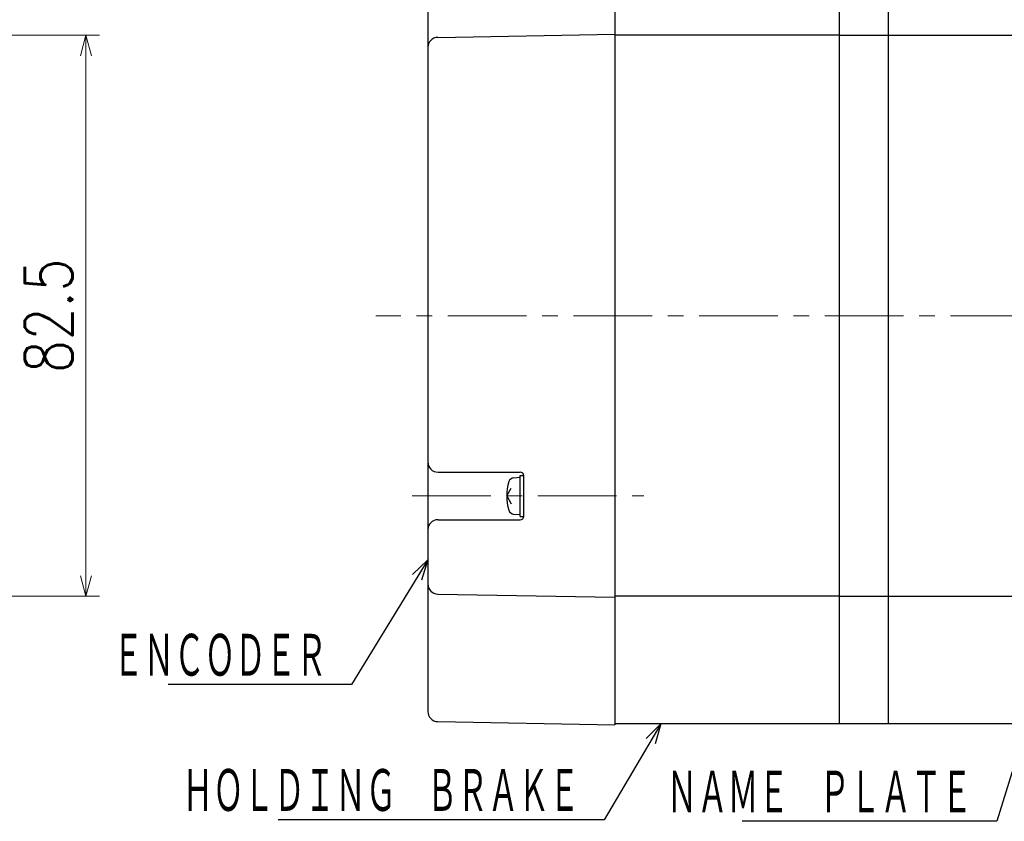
# Model space of a CAD drawing. Header units: millimetres. Extents: x 0 to 840, y 0 to 594.
# Tile 55 of 139: x 273 to 418, y 204 to 322. Entities that reach past the tile are written whole.
import ezdxf

# ---------------------------------------------------------------- set-up
doc = ezdxf.new("R2010")
doc.units = ezdxf.units.MM
doc.header["$LTSCALE"] = 0.36378
doc.linetypes.add('CENTER', pattern=[50.8, 31.75, -6.35, 6.35, -6.35])
doc.layers.add('NoLayerName_001', color=7, linetype='Continuous')
doc.styles.get("Standard").update_dxf_attribs({"font": 'txt', "bigfont": 'extfont2'})
doc.dimstyles.get("Standard").update_dxf_attribs({"dimtxt": 2.5, "dimasz": 2.5, "dimexe": 1, "dimexo": 1, "dimtad": 1, "dimdec": 3, "dimzin": 0, "dimdsep": 46, "dimtxsty": 'Standard', "dimcen": 2.5, "dimadec": 3, "dimazin": 0, "dimtfac": 0.75, "dimtdec": 3, "dimtmove": 0, "dimatfit": 3, "dimfxl": 1, "dimarcsym": 0})

# ---------------------------------------------------------------- blocks, each defined once
blk = doc.blocks.new('_OPEN30')
at = {"color": 0, "linetype": 'ByBlock', "lineweight": -2}
for p, q in [((-1, 0.267949), (0, 0)), ((0, 0), (-1, -0.267949)), ((0, 0), (-1, 0))]:
    blk.add_line(p, q, dxfattribs=at)
blk = doc.blocks.new('*D72')
at = {"layer": 'Defpoints', "color": 0}
for p in [(333.1, 420.16), (333.1, 336.61), (529.2, 287.42)]:
    blk.add_point(p, dxfattribs=at)
at = {"layer": 'NoLayerName_001', "color": 0, "linetype": 'Continuous', "lineweight": 13}
for p, q in [((333.1, 338.61), (333.1, 422.16)), ((529.2, 289.42), (529.2, 422.16)), ((526.2, 420.16), (336.1, 420.16))]:
    blk.add_line(p, q, dxfattribs=at)
at = {"layer": 'NoLayerName_001', "color": 0, "lineweight": 13, "xscale": 3, "yscale": 3, "zscale": 3, "rotation": 180}
blk.add_blockref('_OPEN30', (333.1, 420.16), dxfattribs=at)
at = {"layer": 'NoLayerName_001', "color": 0, "lineweight": 13, "xscale": 3, "yscale": 3, "zscale": 3}
blk.add_blockref('_OPEN30', (529.2, 420.16), dxfattribs=at)
at = {"layer": 'NoLayerName_001', "color": 0, "lineweight": 13, "insert": (431.15, 425.66), "char_height": 7, "attachment_point": 5}
blk.add_mtext('\\W0.8000;Ｌ', dxfattribs=at)
blk = doc.blocks.new('*D74')
at = {"layer": 'Defpoints', "color": 0}
for p in [(262.5, 319.67), (282.83, 319.67), (262.5, 237.17)]:
    blk.add_point(p, dxfattribs=at)
at = {"layer": 'NoLayerName_001', "color": 0, "linetype": 'Continuous', "lineweight": 13}
for p, q in [((264.5, 319.67), (284.83, 319.67)), ((282.83, 240.17), (282.83, 316.67)), ((264.5, 237.17), (284.83, 237.17))]:
    blk.add_line(p, q, dxfattribs=at)
at = {"layer": 'NoLayerName_001', "color": 0, "lineweight": 13, "xscale": 3, "yscale": 3, "zscale": 3}
for p, rotation in [((282.83, 319.67), 90), ((282.83, 237.17), 270)]:
    blk.add_blockref('_OPEN30', p, dxfattribs=dict(at, rotation=rotation))
at = {"layer": 'NoLayerName_001', "color": 0, "lineweight": 13, "insert": (277.33, 278.42), "char_height": 7, "attachment_point": 5, "rotation": 90}
blk.add_mtext('\\W0.8000;82.5', dxfattribs=at)

msp = doc.modelspace()

# ---------------------------------------------------------------- linework, layer by layer
at = {"layer": 'NoLayerName_001', "color": 7, "linetype": 'Continuous', "lineweight": 25}
for p, q in [((360.5971, 338.565), (360.5971, 218.2759)), ((393.5971, 338.419), (393.5971, 218.419)), ((400.7971, 338.419), (400.7971, 218.419)), ((333.0971, 336.611), (333.0971, 220.23)), ((334.5709, 319.3579), (360.5971, 319.8122)), ((393.5971, 319.669), (360.5971, 319.669)), ((393.5971, 319.669), (478.6971, 319.669)), ((334.5971, 255.419), (346.6971, 255.419)), ((346.6971, 248.919), (346.6971, 254.919)), ((346.6971, 254.919), (347.1971, 254.919)), ((347.1971, 248.919), (347.1971, 254.919)), ((345.7152, 254.5831), (346.6971, 254.669)), ((344.6971, 251.919), (345.3685, 253.0819)), ((344.6971, 251.919), (345.3685, 250.7561)), ((345.7152, 249.2549), (346.6971, 249.169)), ((334.5971, 248.419), (346.6971, 248.419)), ((346.6971, 248.919), (347.1971, 248.919)), ((334.5709, 237.4802), (360.5971, 237.0259)), ((393.5971, 237.169), (360.5971, 237.169)), ((393.5971, 237.169), (478.6971, 237.169)), ((334.5709, 218.7302), (360.5971, 218.2759)), ((393.5971, 218.419), (360.5971, 218.419)), ((489.1971, 218.419), (393.5971, 218.419))]:
    msp.add_line(p, q, dxfattribs=at)
at = {"layer": 'NoLayerName_001', "color": 2, "linetype": 'CENTER', "lineweight": 13}
for p, q in [((440.0039, 278.419), (325.4319, 278.419)), ((330.7964, 251.919), (364.8662, 251.919)), ((339.5821, 251.919), (331.4611, 251.919))]:
    msp.add_line(p, q, dxfattribs=at)
at = {"layer": 'NoLayerName_001', "color": 7, "linetype": 'Continuous', "lineweight": 25}
for centre, radius, start, end in [((334.5971, 317.8581), 1.5, 91, 180), ((334.5971, 256.919), 1.5, 180, 270), ((346.6971, 254.919), 0.5, 0, 90), ((351.6971, 251.919), 7, 162.473222, 197.526778), ((345.7849, 253.7862), 0.8, 95, 162.473222), ((345.7849, 250.0519), 0.8, 197.526778, 265), ((334.5971, 246.919), 1.5, 90, 180), ((346.6971, 248.919), 0.5, 270, 0), ((334.5971, 238.98), 1.5, 180, 269), ((334.5971, 220.23), 1.5, 180, 269)]:
    msp.add_arc(centre, radius, start, end, dxfattribs=at)

# ---------------------------------------------------------------- texts
at = {"layer": 'NoLayerName_001', "color": 3, "linetype": 'Continuous', "lineweight": 13, "char_height": 7, "attachment_point": 9, "line_spacing_factor": 0.771429}
for s, insert in [('\\A1;\\W0.5833;ＥＮＣＯＤＥＲ', (318.2477, 224.7981)), ('\\A1;\\W0.5833;ＨＯＬＤＩＮＧ\u3000ＢＲＡＫＥ', (355.4152, 204.9218)), ('\\A1;\\W0.5833;ＮＡＭＥ\u3000ＰＬＡＴＥ', (413.1415, 204.6893))]:
    msp.add_mtext(s, dxfattribs=dict(at, insert=insert))

# ---------------------------------------------------------------- dimensions: what is measured, and where the dimension line sits
at = {"layer": 'NoLayerName_001', "color": 3, "linetype": 'Continuous', "lineweight": 13}
for base, p1, p2, angle, text, picture, middle in [((333.0971, 420.1604), (529.1971, 287.419), (333.0971, 336.611), 180, '\\W0.8000;Ｌ', '*D72', (431.1471, 420.1604)), ((282.8285, 319.669), (262.4991, 237.169), (262.4991, 319.669), 90, '\\W0.8000;<>', '*D74', (282.8285, 278.419))]:
    dim = msp.add_linear_dim(base=base, p1=p1, p2=p2, angle=angle, text=text, dimstyle='Standard', override={"dimtxt": 7, "dimasz": 3, "dimexe": 2, "dimexo": 2, "dimgap": 2, "dimzin": 8, "dimblk": 'OPEN30', "dimclrd": 0, "dimclre": 0, "dimclrt": 0, "dimtp": 0, "dimtm": 0, "dimlwd": 13, "dimlwe": 13}, dxfattribs=at)
    dim.commit()
    dim.dimension.update_dxf_attribs({"geometry": picture, "text_midpoint": middle, "dimtype": 160})

# ---------------------------------------------------------------- leaders
at = {"layer": 'NoLayerName_001', "color": 3, "linetype": 'Continuous', "lineweight": 13, "annotation_type": 0, "has_hookline": 1, "hookline_direction": 1}
for points, text_width in [([(434.1497, 260.419), (416.7665, 204.0643), (413.7665, 204.0643)], 33.8314), ([(333.0971, 242.499), (321.8727, 224.1731), (318.8727, 224.1731)], 23.332), ([(367.3828, 218.419), (359.0402, 204.2968), (356.0402, 204.2968)], 44.3308)]:
    msp.add_leader(points, dimstyle='Standard', override={"dimtxt": 7, "dimasz": 3, "dimldrblk": 'OPEN30'}, dxfattribs=dict(at, text_width=text_width))

doc.saveas('drawing.dxf')
